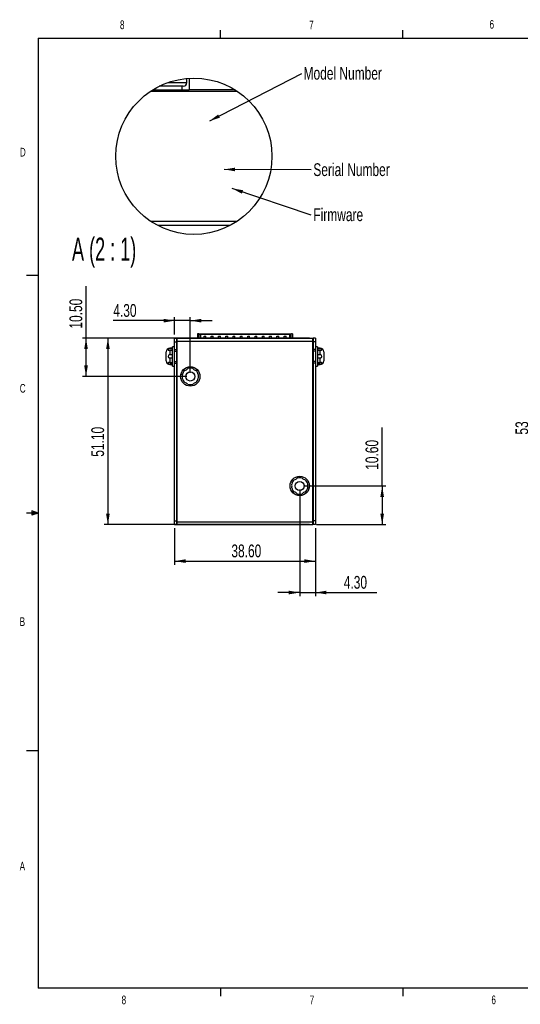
# Model space of a CAD drawing. Extents: x 11 to 421, y 5 to 275.
# Tile 1 of 6: x 11 to 148, y 6 to 275. Entities that reach past the tile are written whole.
import ezdxf
from ezdxf.enums import TextEntityAlignment as Align

# ---------------------------------------------------------------- set-up
doc = ezdxf.new("R2010")
doc.units = 0
doc.layers.get('0').update_dxf_attribs({"linetype": 'CONTINUOUS'})
doc.dimstyles.new('SLDDIMSTYLE1', dxfattribs={"dimtxt": 3.5, "dimasz": 3, "dimexe": 0, "dimexo": 0.0625, "dimgap": 0.875, "dimtad": 1, "dimrnd": 1e-09, "dimzin": 12, "dimsah": 1, "dimcen": 0.09, "dimazin": 3, "dimtfac": 1, "dimtofl": 0, "dimtmove": 0, "dimatfit": 3})
doc.dimstyles.new('SLDDIMSTYLE6', dxfattribs={"dimtxt": 3.5, "dimasz": 3, "dimexe": 0, "dimexo": 0.0625, "dimgap": 0.875, "dimtad": 1, "dimrnd": 1e-09, "dimzin": 4, "dimsah": 1, "dimcen": 0.09, "dimazin": 3, "dimtfac": 1, "dimtmove": 0, "dimatfit": 3})
doc.dimstyles.new('SLDDIMSTYLE7', dxfattribs={"dimtxt": 3.5, "dimasz": 3, "dimexe": 0, "dimexo": 0.0625, "dimgap": 0.875, "dimtad": 1, "dimrnd": 1e-09, "dimzin": 4, "dimsah": 1, "dimcen": 0.09, "dimazin": 3, "dimtfac": 1, "dimtofl": 0, "dimtmove": 0, "dimatfit": 3})

# ---------------------------------------------------------------- blocks, each defined once
blk = doc.blocks.new('SW_NOTE_0')
at = {"color": 0, "linetype": 'CONTINUOUS'}
blk.add_line((25.22, 12.99), (0, 0), dxfattribs=at)
blk.add_solid([(0, 0), (2.9, 0.93), (2.44, 1.82)], dxfattribs=at)
at = {"color": 0, "linetype": 'CONTINUOUS', "width": 0.7}
blk.add_text('Model Number', height=3.5, dxfattribs=at).set_placement((25.83, 10.3), align=Align.BOTTOM_LEFT)
blk = doc.blocks.new('SW_NOTE_1')
at = {"color": 0, "linetype": 'CONTINUOUS'}
blk.add_line((23.83, -0.14), (0, 0), dxfattribs=at)
blk.add_solid([(0, 0), (3, -0.52), (3, 0.48)], dxfattribs=at)
at = {"color": 0, "linetype": 'CONTINUOUS', "width": 0.7}
blk.add_text('Serial Number', height=3.5, dxfattribs=at).set_placement((24.44, -2.87), align=Align.BOTTOM_LEFT)
blk = doc.blocks.new('SW_NOTE_2')
at = {"color": 0, "linetype": 'CONTINUOUS'}
blk.add_line((21.67, -7.29), (0, 0), dxfattribs=at)
blk.add_solid([(0, 0), (2.68, -1.43), (3, -0.48)], dxfattribs=at)
at = {"color": 0, "linetype": 'CONTINUOUS', "width": 0.7}
blk.add_text('Firmware', height=3.5, dxfattribs=at).set_placement((22.28, -10), align=Align.BOTTOM_LEFT)
blk = doc.blocks.new('_D_10')
at = {"color": 7, "linetype": 'CONTINUOUS'}
for p, q in [((53.32, 192.89), (36.5, 192.89)), ((53.32, 189.11), (53.32, 193.89)), ((57.62, 192.89), (53.32, 192.89)), ((57.62, 178.61), (57.62, 193.89)), ((57.62, 192.89), (63.62, 192.89))]:
    blk.add_line(p, q, dxfattribs=at)
for points in [[(53.32, 192.89), (50.32, 193.39), (50.32, 192.39)], [(57.62, 192.89), (60.62, 192.39), (60.62, 193.39)]]:
    blk.add_solid(points, dxfattribs=at)
at = {"color": 7, "linetype": 'CONTINUOUS', "width": 0.7}
blk.add_text('4.30', height=3.5, dxfattribs=at).set_placement((36.5, 192.89, -34.85), align=Align.BOTTOM_LEFT)
blk = doc.blocks.new('_D_11')
at = {"color": 7, "linetype": 'CONTINUOUS'}
for p, q in [((29.02, 188.11), (29.02, 202.35)), ((53.02, 188.11), (28.02, 188.11)), ((29.02, 177.61), (29.02, 188.11)), ((56.62, 177.61), (28.02, 177.61))]:
    blk.add_line(p, q, dxfattribs=at)
for points in [[(29.02, 188.11), (28.52, 185.11), (29.52, 185.11)], [(29.02, 177.61), (29.52, 180.61), (28.52, 180.61)]]:
    blk.add_solid(points, dxfattribs=at)
at = {"color": 7, "linetype": 'CONTINUOUS', "width": 0.7}
blk.add_text('10.50', height=3.5, rotation=90, dxfattribs=at).set_placement((29.02, 190.71, -34.85), align=Align.BOTTOM_LEFT)
blk = doc.blocks.new('_D_12')
at = {"color": 7, "linetype": 'CONTINUOUS'}
for p, q in [((87.62, 146.61), (87.62, 117.4)), ((91.92, 136.01), (91.92, 117.4)), ((87.62, 118.4), (81.62, 118.4)), ((87.62, 118.4), (91.92, 118.4)), ((91.92, 118.4), (108.75, 118.4))]:
    blk.add_line(p, q, dxfattribs=at)
for points in [[(87.62, 118.4), (84.62, 118.9), (84.62, 117.9)], [(91.92, 118.4), (94.92, 117.9), (94.92, 118.9)]]:
    blk.add_solid(points, dxfattribs=at)
at = {"color": 7, "linetype": 'CONTINUOUS', "width": 0.7}
blk.add_text('4.30', height=3.5, dxfattribs=at).set_placement((99.7, 118.4, -34.85), align=Align.BOTTOM_LEFT)
blk = doc.blocks.new('_D_13')
at = {"color": 7, "linetype": 'CONTINUOUS'}
for p, q in [((110.22, 147.61), (110.22, 163.65)), ((88.62, 147.61), (111.22, 147.61)), ((110.22, 147.61), (110.22, 137.01)), ((92.22, 137.01), (111.22, 137.01))]:
    blk.add_line(p, q, dxfattribs=at)
for points in [[(110.22, 147.61), (109.72, 144.61), (110.72, 144.61)], [(110.22, 137.01), (110.72, 140.01), (109.72, 140.01)]]:
    blk.add_solid(points, dxfattribs=at)
at = {"color": 7, "linetype": 'CONTINUOUS', "width": 0.7}
blk.add_text('10.60', height=3.5, rotation=90, dxfattribs=at).set_placement((110.22, 152.02, -34.85), align=Align.BOTTOM_LEFT)
blk = doc.blocks.new('_D_14')
at = {"color": 7, "linetype": 'CONTINUOUS'}
for p, q in [((90.32, 188.11), (34.02, 188.11)), ((35.02, 188.11), (35.02, 137.01)), ((90.32, 137.01), (34.02, 137.01))]:
    blk.add_line(p, q, dxfattribs=at)
for points in [[(35.02, 188.11), (34.52, 185.11), (35.52, 185.11)], [(35.02, 137.01), (35.52, 140.01), (34.52, 140.01)]]:
    blk.add_solid(points, dxfattribs=at)
at = {"color": 7, "linetype": 'CONTINUOUS', "width": 0.7}
blk.add_text('51.10', height=3.5, rotation=90, dxfattribs=at).set_placement((35.02, 155.6, -34.85), align=Align.BOTTOM_LEFT)
blk = doc.blocks.new('_D_15')
at = {"color": 7, "linetype": 'CONTINUOUS'}
for p, q in [((53.32, 136.01), (53.32, 126.01)), ((91.92, 136.01), (91.92, 126.01)), ((53.32, 127.01), (91.92, 127.01))]:
    blk.add_line(p, q, dxfattribs=at)
for points in [[(53.32, 127.01), (56.32, 126.51), (56.32, 127.51)], [(91.92, 127.01), (88.92, 127.51), (88.92, 126.51)]]:
    blk.add_solid(points, dxfattribs=at)
at = {"color": 7, "linetype": 'CONTINUOUS', "width": 0.7}
blk.add_text('38.60', height=3.5, dxfattribs=at).set_placement((68.88, 127.01, -34.85), align=Align.BOTTOM_LEFT)
blk = doc.blocks.new('_D_16')
at = {"color": 7, "linetype": 'CONTINUOUS'}
for p, q in [((167.22, 189.31), (150.32, 189.31)), ((151.32, 189.31), (151.32, 137.01)), ((163.42, 137.01), (150.32, 137.01))]:
    blk.add_line(p, q, dxfattribs=at)
for points in [[(151.32, 189.31), (150.82, 186.31), (151.82, 186.31)], [(151.32, 137.01), (151.82, 140.01), (150.82, 140.01)]]:
    blk.add_solid(points, dxfattribs=at)
at = {"color": 7, "linetype": 'CONTINUOUS', "width": 0.7}
blk.add_text('53', height=3.5, rotation=90, dxfattribs=at).set_placement((151.32, 161.67, 0.1), align=Align.BOTTOM_LEFT)

msp = doc.modelspace()

# ---------------------------------------------------------------- linework, layer by layer
at = {"color": 7, "linetype": 'CONTINUOUS'}
for p, q in [((15.907, 270.309), (415.957, 270.309)), ((15.907, 270.309), (15.907, 9.959)), ((65.907, 270.309), (65.907, 272.463)), ((115.913, 270.309), (115.913, 272.463)), ((56.687, 258.119), (56.687, 259.253)), ((57.287, 259.298), (57.287, 256.119)), ((52.287, 257.119), (49.109, 257.119)), ((55.687, 257.119), (52.287, 257.119)), ((70.516, 255.719), (46.69, 255.719)), ((47.31, 256.119), (57.287, 256.119)), ((69.895, 256.119), (57.287, 256.119)), ((46.716, 220.119), (70.49, 220.119)), ((68.458, 218.919), (48.748, 218.919)), ((15.907, 205.221), (12.732, 205.221)), ((59.621, 189.306), (59.621, 188.106)), ((59.921, 189.306), (59.621, 189.306)), ((60.071, 189.156), (59.921, 189.306)), ((59.921, 189.306), (60.221, 189.306)), ((60.071, 188.106), (60.071, 189.156)), ((60.071, 189.156), (60.371, 189.156)), ((60.221, 189.306), (60.371, 189.156)), ((60.221, 189.306), (85.021, 189.306)), ((60.371, 189.156), (60.371, 188.106)), ((60.371, 189.156), (84.871, 189.156)), ((85.021, 189.306), (84.871, 189.156)), ((84.871, 189.156), (85.171, 189.156)), ((84.871, 188.106), (84.871, 189.156)), ((85.021, 189.306), (85.321, 189.306)), ((85.171, 189.156), (85.321, 189.306)), ((85.171, 189.156), (85.171, 188.106)), ((85.621, 189.306), (85.321, 189.306)), ((85.621, 189.306), (85.621, 188.106)), ((53.321, 187.106), (53.321, 188.106)), ((53.321, 188.106), (53.921, 188.106)), ((53.321, 187.106), (53.921, 187.106)), ((53.321, 185.006), (53.321, 187.106)), ((53.921, 187.106), (53.921, 188.106)), ((53.921, 187.306), (54.021, 187.306)), ((53.921, 185.006), (53.921, 187.106)), ((54.021, 187.306), (54.021, 188.106)), ((54.021, 188.106), (91.221, 188.106)), ((54.021, 187.306), (91.221, 187.306)), ((54.021, 137.806), (54.021, 187.306)), ((61.371, 188.606), (61.871, 188.606)), ((61.371, 188.106), (61.371, 188.606)), ((61.871, 188.106), (61.871, 188.606)), ((63.371, 188.106), (63.371, 188.606)), ((63.371, 188.606), (63.871, 188.606)), ((63.871, 188.106), (63.871, 188.606)), ((65.371, 188.606), (65.871, 188.606)), ((65.371, 188.106), (65.371, 188.606)), ((65.871, 188.106), (65.871, 188.606)), ((67.371, 188.606), (67.871, 188.606)), ((67.371, 188.106), (67.371, 188.606)), ((67.871, 188.106), (67.871, 188.606)), ((69.371, 188.606), (69.871, 188.606)), ((69.371, 188.106), (69.371, 188.606)), ((69.871, 188.106), (69.871, 188.606)), ((71.371, 188.106), (71.371, 188.606)), ((71.371, 188.606), (71.871, 188.606)), ((71.871, 188.106), (71.871, 188.606)), ((73.371, 188.606), (73.871, 188.606)), ((73.371, 188.106), (73.371, 188.606)), ((73.871, 188.106), (73.871, 188.606)), ((75.371, 188.106), (75.371, 188.606)), ((75.371, 188.606), (75.871, 188.606)), ((75.871, 188.106), (75.871, 188.606)), ((77.371, 188.606), (77.871, 188.606)), ((77.371, 188.106), (77.371, 188.606)), ((77.871, 188.106), (77.871, 188.606)), ((79.371, 188.606), (79.871, 188.606)), ((79.371, 188.106), (79.371, 188.606)), ((79.871, 188.106), (79.871, 188.606)), ((81.371, 188.606), (81.871, 188.606)), ((81.371, 188.106), (81.371, 188.606)), ((81.871, 188.106), (81.871, 188.606)), ((83.371, 188.606), (83.871, 188.606)), ((83.371, 188.106), (83.371, 188.606)), ((83.871, 188.106), (83.871, 188.606)), ((91.221, 187.306), (91.221, 188.106)), ((91.221, 137.806), (91.221, 187.306)), ((91.321, 187.306), (91.221, 187.306)), ((91.921, 188.106), (91.321, 188.106)), ((91.321, 188.106), (91.321, 187.106)), ((91.921, 187.106), (91.321, 187.106)), ((91.321, 187.106), (91.321, 185.006)), ((91.921, 188.106), (91.921, 187.106)), ((91.921, 187.106), (91.921, 185.006)), ((51.021, 183.106), (51.021, 184.356)), ((52.721, 185.356), (52.021, 185.356)), ((52.021, 185.256), (52.721, 185.256)), ((52.021, 184.755), (52.021, 183.607)), ((52.721, 184.755), (52.021, 184.755)), ((52.021, 183.607), (52.721, 183.607)), ((53.321, 185.756), (52.721, 185.756)), ((52.721, 183.106), (52.721, 185.756)), ((53.321, 184.506), (53.321, 185.006)), ((53.321, 185.006), (53.921, 185.006)), ((53.321, 184.506), (53.921, 184.506)), ((53.321, 183.106), (53.321, 184.506)), ((53.921, 184.506), (53.921, 185.006)), ((53.921, 181.706), (53.921, 184.506)), ((91.921, 185.006), (91.321, 185.006)), ((91.321, 185.006), (91.321, 184.506)), ((91.921, 184.506), (91.321, 184.506)), ((91.321, 184.506), (91.321, 181.706)), ((92.521, 185.756), (91.921, 185.756)), ((91.921, 185.006), (91.921, 184.506)), ((91.921, 184.506), (91.921, 181.706)), ((92.521, 185.756), (92.521, 180.456)), ((93.221, 185.356), (92.521, 185.356)), ((92.521, 185.256), (93.221, 185.256)), ((93.221, 184.755), (92.521, 184.755)), ((92.521, 183.607), (93.221, 183.607)), ((93.221, 183.607), (93.221, 184.755)), ((94.221, 184.356), (94.221, 181.856)), ((51.021, 181.856), (51.021, 183.106)), ((52.721, 182.604), (52.021, 182.604)), ((52.021, 182.604), (52.021, 181.457)), ((52.021, 181.457), (52.721, 181.457)), ((52.721, 180.956), (52.021, 180.956)), ((52.021, 180.856), (52.721, 180.856)), ((52.721, 180.456), (52.721, 183.106)), ((53.321, 181.706), (53.321, 183.106)), ((53.321, 181.206), (53.321, 181.706)), ((53.321, 181.706), (53.921, 181.706)), ((53.321, 138.006), (53.321, 181.206)), ((53.321, 181.206), (53.921, 181.206)), ((53.921, 181.206), (53.921, 181.706)), ((53.921, 138.006), (53.921, 181.206)), ((91.921, 181.706), (91.321, 181.706)), ((91.321, 181.706), (91.321, 181.206)), ((91.921, 181.206), (91.321, 181.206)), ((91.321, 181.206), (91.321, 138.006)), ((91.921, 181.706), (91.921, 181.206)), ((91.921, 181.206), (91.921, 138.006)), ((93.221, 182.604), (92.521, 182.604)), ((92.521, 181.457), (93.221, 181.457)), ((93.221, 180.956), (92.521, 180.956)), ((92.521, 180.856), (93.221, 180.856)), ((93.221, 181.457), (93.221, 182.604)), ((52.721, 180.456), (53.321, 180.456)), ((91.921, 180.456), (92.521, 180.456)), ((14.2, 140.744), (14.2, 139.56)), ((15.907, 140.134), (14.2, 140.744)), ((15.907, 140.134), (14.2, 140.363)), ((15.907, 140.134), (12.732, 140.134)), ((15.907, 140.134), (14.2, 139.872)), ((15.907, 140.134), (14.2, 139.56)), ((53.321, 137.006), (53.321, 138.006)), ((53.321, 138.006), (53.921, 138.006)), ((53.921, 137.006), (53.921, 138.006)), ((53.921, 137.806), (54.021, 137.806)), ((54.021, 137.006), (54.021, 137.806)), ((54.021, 137.806), (91.221, 137.806)), ((91.221, 137.006), (91.221, 137.806)), ((91.321, 137.806), (91.221, 137.806)), ((91.921, 138.006), (91.321, 138.006)), ((91.321, 138.006), (91.321, 137.006)), ((91.921, 138.006), (91.921, 137.006)), ((53.321, 137.006), (53.921, 137.006)), ((54.021, 137.006), (91.221, 137.006)), ((91.921, 137.006), (91.321, 137.006)), ((15.907, 75.046), (12.732, 75.046)), ((415.957, 9.959), (15.907, 9.959)), ((65.907, 9.959), (65.907, 7.805)), ((115.913, 9.959), (115.913, 7.805))]:
    msp.add_line(p, q, dxfattribs=at)
at = {"color": 8, "linetype": 'CONTINUOUS'}
for p, q in [((51.479, 258.119), (52.287, 258.119)), ((52.287, 258.119), (56.687, 258.119)), ((55.287, 257.119), (55.287, 256.119)), ((52.021, 185.356), (52.021, 185.256)), ((93.221, 185.256), (93.221, 185.356)), ((52.021, 180.956), (52.021, 180.856)), ((93.221, 180.856), (93.221, 180.956))]:
    msp.add_line(p, q, dxfattribs=at)
at = {"color": 7, "linetype": 'CONTINUOUS', "flags": 128}
for points in [[(52.021, 185.256), (51.859, 185.236), (51.716, 185.181), (51.608, 185.101), (51.544, 185.011), (51.529, 184.924), (51.569, 184.85), (51.661, 184.798), (51.791, 184.769), (51.945, 184.756), (52.021, 184.755)], [(93.221, 184.755), (93.383, 184.761), (93.527, 184.783), (93.635, 184.822), (93.698, 184.881), (93.713, 184.96), (93.673, 185.055), (93.581, 185.146), (93.451, 185.215), (93.298, 185.252), (93.221, 185.256)], [(52.021, 181.457), (51.859, 181.451), (51.716, 181.429), (51.608, 181.39), (51.544, 181.331), (51.529, 181.251), (51.569, 181.157), (51.661, 181.066), (51.791, 180.997), (51.945, 180.96), (52.021, 180.956)], [(93.221, 180.956), (93.383, 180.975), (93.527, 181.031), (93.635, 181.111), (93.698, 181.2), (93.713, 181.288), (93.673, 181.362), (93.581, 181.414), (93.451, 181.443), (93.298, 181.456), (93.221, 181.457)]]:
    msp.add_lwpolyline(points, dxfattribs=at)
at = {"color": 7, "linetype": 'CONTINUOUS'}
for centre, radius in [((58.603, 237.927), 21.411), ((57.621, 177.606), 2.65), ((57.621, 177.606), 1.25), ((87.621, 147.606), 2.65), ((87.621, 147.606), 1.25)]:
    msp.add_circle(centre, radius, dxfattribs=at)
for centre, radius, start, end in [((55.687, 258.119), 1, 270, 0), ((52.021, 184.356), 1, 90, 180), ((52.023, 183.106), 0.502, 90.23969, 269.76031), ((93.221, 184.356), 1, 0, 90), ((93.219, 183.106), 0.502, 270.23969, 89.76031), ((52.021, 181.856), 1, 180, 270), ((93.221, 181.856), 1, 270, 0), ((57.621, 177.606), 2.25, 132.87885, 167.12115), ((53.751, 177.606), 1.75, 343.34709, 16.65291), ((55.686, 180.957), 1.75, 283.34709, 316.65291), ((57.621, 177.606), 2.25, 72.87885, 107.12115), ((59.556, 180.957), 1.75, 223.34709, 256.65291), ((57.621, 177.606), 2.25, 12.87885, 47.12115), ((61.491, 177.606), 1.75, 163.34709, 196.65291), ((57.621, 177.606), 2.25, 192.87885, 227.12115), ((55.686, 174.254), 1.75, 43.34709, 76.65291), ((57.621, 177.606), 2.25, 252.87885, 287.12115), ((59.556, 174.254), 1.75, 103.34709, 136.65291), ((57.621, 177.606), 2.25, 312.87885, 347.12115), ((87.621, 147.606), 2.25, 132.87885, 167.12115), ((85.686, 150.957), 1.75, 283.34709, 316.65291), ((87.621, 147.606), 2.25, 72.87885, 107.12115), ((89.556, 150.957), 1.75, 223.34709, 256.65291), ((87.621, 147.606), 2.25, 12.87885, 47.12115), ((83.751, 147.606), 1.75, 343.34709, 16.65291), ((87.621, 147.606), 2.25, 192.87885, 227.12115), ((85.686, 144.254), 1.75, 43.34709, 76.65291), ((89.556, 144.254), 1.75, 103.34709, 136.65291), ((87.621, 147.606), 2.25, 312.87885, 347.12115), ((91.491, 147.606), 1.75, 163.34709, 196.65291), ((87.621, 147.606), 2.25, 252.87885, 287.12115)]:
    msp.add_arc(centre, radius, start, end, dxfattribs=at)

# ---------------------------------------------------------------- block references
for name, p in [('SW_NOTE_0', (62.841, 247.572)), ('SW_NOTE_1', (66.915, 234.331)), ('SW_NOTE_2', (69.08, 229.111))]:
    msp.add_blockref(name, p, dxfattribs=at)

# ---------------------------------------------------------------- texts
for s, height, width, p in [('8', 2.381, 0.7, (38.331, 272.05)), ('6', 2.381, 0.7, (139.667, 272.184)), ('7', 2.381, 0.7, (90.195, 271.978)), ('D', 2.381, 0.7, (10.887, 237.152)), ('A (2 : 1)', 6.35, 0.583333, (25.177, 207.404)), ('C', 2.381, 0.7, (10.854, 172.453)), ('B', 2.381, 0.7, (10.831, 108.519)), ('A', 2.381, 0.7, (10.821, 41.529)), ('8', 2.381, 0.7, (38.78, 4.88)), ('7', 2.381, 0.7, (90.359, 4.887)), ('6', 2.381, 0.7, (140.178, 4.897))]:
    msp.add_text(s, height=height, dxfattribs=dict(at, width=width)).set_placement(p, align=Align.BOTTOM_LEFT)

# ---------------------------------------------------------------- dimensions: what is measured, and where the dimension line sits
for base, p1, p2, picture, middle in [((29.021, 188.106), (57.621, 177.606), (54.021, 188.106), '_D_11', (29.021, 196.53)), ((35.021, 137.006), (91.321, 188.106), (91.321, 137.006), '_D_14', (35.021, 161.417)), ((110.221, 137.006), (87.621, 147.606), (91.221, 137.006), '_D_13', (110.221, 157.834))]:
    dim = msp.add_linear_dim(base=base, p1=p1, p2=p2, angle=90, dimstyle='SLDDIMSTYLE7', dxfattribs=at)
    dim.commit()
    dim.dimension.update_dxf_attribs({"geometry": picture, "text_midpoint": middle, "dimtype": 160})
for base, p1, p2, dimstyle, picture, middle in [((53.321, 192.889), (57.621, 177.606), (53.321, 188.106), 'SLDDIMSTYLE6', '_D_10', (41.021, 192.889)), ((91.921, 118.404), (87.621, 147.606), (91.921, 137.006), 'SLDDIMSTYLE6', '_D_12', (104.221, 118.404)), ((91.921, 127.006), (53.321, 137.006), (91.921, 137.006), 'SLDDIMSTYLE7', '_D_15', (74.7, 127.006))]:
    dim = msp.add_linear_dim(base=base, p1=p1, p2=p2, dimstyle=dimstyle, dxfattribs=at)
    dim.commit()
    dim.dimension.update_dxf_attribs({"geometry": picture, "text_midpoint": middle, "dimtype": 160})
dim = msp.add_linear_dim(base=(151.318, 137.006), p1=(168.218, 189.306), p2=(164.418, 137.006), angle=90, text='53', dimstyle='SLDDIMSTYLE1', dxfattribs=at)
dim.commit()
dim.dimension.update_dxf_attribs({"geometry": '_D_16', "text_midpoint": (151.318, 164.261), "dimtype": 160})

doc.saveas('drawing.dxf')
